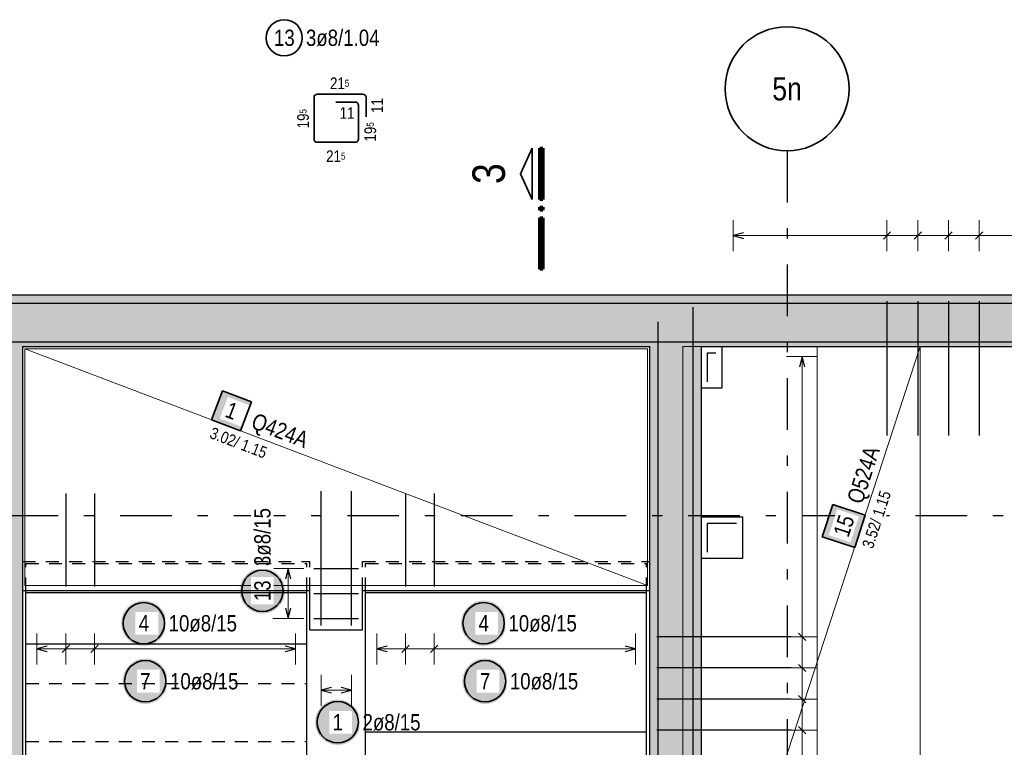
# Model space of a CAD drawing. Header units: millimetres. Extents: x -434 to 93, y -20 to 74.
# Tile 16 of 26: x 15.75 to 25.28, y 31.51 to 38.55. Entities that reach past the tile are written whole.
import ezdxf
from ezdxf.enums import TextEntityAlignment as Align

# ---------------------------------------------------------------- set-up
doc = ezdxf.new("R2010")
doc.units = ezdxf.units.MM
doc.linetypes.add('DASHDOTX2', pattern=[2, 1, -0.5, 0, -0.5])
doc.linetypes.add('HIDDEN', pattern=[0.375, 0.25, -0.125])
doc.layers.add('Achsen', color=7, linetype='Continuous', lineweight=20)
doc.styles.add('Arial Narrow', font='ARIALN.TTF')

msp = doc.modelspace()

# ---------------------------------------------------------------- hatches: boundary and pattern name
at = {"lineweight": 13, "true_color": 0xd7ffd7}
for points in [[(41.829127, 35.386803), (12.599127, 35.386803), (12.599127, 35.886803), (41.829129, 35.886803)], [(15.779942, 35.386803), (15.779942, 24.047382), (15.279942, 24.047382), (15.279942, 35.386803)], [(22.349942, 35.386803), (22.349942, 21.732121), (21.849942, 21.732121), (21.849942, 35.386803)]]:
    msp.add_hatch(color=254, dxfattribs=at).paths.add_polyline_path(points)
at = {"lineweight": 35, "true_color": 0xffffff}
for points in [[(23.623499, 33.859795), (23.520947, 33.546135), (23.834608, 33.443583), (23.937159, 33.757244)], [(17.186046, 32.14868), (17.185912, 32.156358), (17.18551, 32.164026), (17.184841, 32.171676), (17.183905, 32.179298), (17.182704, 32.186882), (17.181238, 32.19442), (17.179511, 32.201903), (17.177523, 32.20932), (17.175278, 32.216663), (17.172778, 32.223924), (17.170026, 32.231093), (17.167026, 32.238162), (17.163781, 32.245121), (17.160294, 32.251963), (17.156571, 32.25868), (17.152616, 32.265262), (17.148434, 32.271702), (17.14403, 32.277992), (17.139408, 32.284125), (17.134576, 32.290093), (17.129538, 32.295888), (17.124301, 32.301505), (17.118871, 32.306934), (17.113255, 32.312172), (17.107459, 32.31721), (17.101491, 32.322042), (17.095359, 32.326663), (17.089068, 32.331068), (17.082628, 32.33525), (17.076046, 32.339205), (17.06933, 32.342928), (17.062487, 32.346414), (17.055528, 32.34966), (17.048459, 32.35266), (17.04129, 32.355412), (17.03403, 32.357912), (17.026686, 32.360157), (17.019269, 32.362145), (17.011786, 32.363872), (17.004248, 32.365337), (16.996664, 32.366539), (16.989042, 32.367475), (16.981392, 32.368144), (16.973724, 32.368546), (16.966046, 32.36868), (16.958368, 32.368546), (16.950699, 32.368144), (16.94305, 32.367475), (16.935428, 32.366539), (16.927843, 32.365337), (16.920305, 32.363872), (16.912823, 32.362145), (16.905406, 32.360157), (16.898062, 32.357912), (16.890801, 32.355412), (16.883632, 32.35266), (16.876564, 32.34966), (16.869604, 32.346414), (16.862762, 32.342928), (16.856046, 32.339205), (16.849464, 32.33525), (16.843023, 32.331068), (16.836733, 32.326663), (16.8306, 32.322042), (16.824633, 32.31721), (16.818837, 32.312172), (16.813221, 32.306934), (16.807791, 32.301505), (16.802554, 32.295888), (16.797516, 32.290093), (16.792683, 32.284125), (16.788062, 32.277992), (16.783658, 32.271702), (16.779475, 32.265262), (16.77552, 32.25868), (16.771797, 32.251963), (16.768311, 32.245121), (16.765066, 32.238162), (16.762065, 32.231093), (16.759313, 32.223924), (16.756813, 32.216663), (16.754568, 32.20932), (16.752581, 32.201903), (16.750853, 32.19442), (16.749388, 32.186882), (16.748187, 32.179298), (16.747251, 32.171676), (16.746582, 32.164026), (16.74618, 32.156358), (16.746046, 32.14868), (16.74618, 32.141002), (16.746582, 32.133333), (16.747251, 32.125683), (16.748187, 32.118062), (16.749388, 32.110477), (16.750853, 32.102939), (16.752581, 32.095457), (16.754568, 32.08804), (16.756813, 32.080696), (16.759313, 32.073435), (16.762065, 32.066266), (16.765066, 32.059198), (16.768311, 32.052238), (16.771797, 32.045396), (16.77552, 32.03868), (16.779475, 32.032097), (16.783658, 32.025657), (16.788062, 32.019367), (16.792683, 32.013234), (16.797516, 32.007266), (16.802554, 32.001471), (16.807791, 31.995855), (16.813221, 31.990425), (16.818837, 31.985188), (16.824633, 31.98015), (16.8306, 31.975317), (16.836733, 31.970696), (16.843023, 31.966291), (16.849464, 31.962109), (16.856046, 31.958154), (16.862762, 31.954431), (16.869604, 31.950945), (16.876564, 31.9477), (16.883632, 31.944699), (16.890801, 31.941947), (16.898062, 31.939447), (16.905406, 31.937202), (16.912823, 31.935215), (16.920305, 31.933487), (16.927843, 31.932022), (16.935428, 31.930821), (16.94305, 31.929885), (16.950699, 31.929216), (16.958368, 31.928814), (16.966046, 31.92868), (16.973724, 31.928814), (16.981392, 31.929216), (16.989042, 31.929885), (16.996664, 31.930821), (17.004248, 31.932022), (17.011786, 31.933487), (17.019269, 31.935215), (17.026686, 31.937202), (17.03403, 31.939447), (17.04129, 31.941947), (17.048459, 31.944699), (17.055528, 31.9477), (17.062487, 31.950945), (17.06933, 31.954431), (17.076046, 31.958154), (17.082628, 31.962109), (17.089068, 31.966291), (17.095359, 31.970696), (17.101491, 31.975317), (17.107459, 31.98015), (17.113255, 31.985188), (17.118871, 31.990425), (17.124301, 31.995855), (17.129538, 32.001471), (17.134576, 32.007266), (17.139408, 32.013234), (17.14403, 32.019367), (17.148434, 32.025657), (17.152616, 32.032097), (17.156571, 32.03868), (17.160294, 32.045396), (17.163781, 32.052238), (17.167026, 32.059198), (17.170026, 32.066266), (17.172778, 32.073435), (17.175278, 32.080696), (17.177523, 32.08804), (17.179511, 32.095457), (17.181238, 32.102939), (17.182704, 32.110477), (17.183905, 32.118062), (17.184841, 32.125683), (17.18551, 32.133333)]]:
    msp.add_hatch(color=7, dxfattribs=at).paths.add_polyline_path(points)
at = {"lineweight": 0, "true_color": 0xffffff}
msp.add_hatch(color=7, dxfattribs=at).paths.add_polyline_path([(20.475945, 32.14868), (20.475811, 32.156358), (20.475409, 32.164026), (20.474739, 32.171676), (20.473804, 32.179298), (20.472602, 32.186882), (20.471137, 32.19442), (20.46941, 32.201903), (20.467422, 32.20932), (20.465177, 32.216663), (20.462677, 32.223924), (20.459925, 32.231093), (20.456925, 32.238162), (20.453679, 32.245121), (20.450193, 32.251963), (20.44647, 32.25868), (20.442515, 32.265262), (20.438333, 32.271702), (20.433928, 32.277992), (20.429307, 32.284125), (20.424474, 32.290093), (20.419436, 32.295888), (20.414199, 32.301505), (20.408769, 32.306934), (20.403153, 32.312172), (20.397358, 32.31721), (20.39139, 32.322042), (20.385257, 32.326663), (20.378967, 32.331068), (20.372527, 32.33525), (20.365945, 32.339205), (20.359228, 32.342928), (20.352386, 32.346414), (20.345427, 32.34966), (20.338358, 32.35266), (20.331189, 32.355412), (20.323928, 32.357912), (20.316585, 32.360157), (20.309167, 32.362145), (20.301685, 32.363872), (20.294147, 32.365337), (20.286563, 32.366539), (20.278941, 32.367475), (20.271291, 32.368144), (20.263623, 32.368546), (20.255945, 32.36868), (20.248267, 32.368546), (20.240598, 32.368144), (20.232948, 32.367475), (20.225327, 32.366539), (20.217742, 32.365337), (20.210204, 32.363872), (20.202722, 32.362145), (20.195304, 32.360157), (20.187961, 32.357912), (20.1807, 32.355412), (20.173531, 32.35266), (20.166463, 32.34966), (20.159503, 32.346414), (20.152661, 32.342928), (20.145945, 32.339205), (20.139362, 32.33525), (20.132922, 32.331068), (20.126632, 32.326663), (20.120499, 32.322042), (20.114531, 32.31721), (20.108736, 32.312172), (20.10312, 32.306934), (20.09769, 32.301505), (20.092453, 32.295888), (20.087415, 32.290093), (20.082582, 32.284125), (20.077961, 32.277992), (20.073556, 32.271702), (20.069374, 32.265262), (20.065419, 32.25868), (20.061696, 32.251963), (20.05821, 32.245121), (20.054965, 32.238162), (20.051964, 32.231093), (20.049212, 32.223924), (20.046712, 32.216663), (20.044467, 32.20932), (20.04248, 32.201903), (20.040752, 32.19442), (20.039287, 32.186882), (20.038086, 32.179298), (20.03715, 32.171676), (20.036481, 32.164026), (20.036079, 32.156358), (20.035945, 32.14868), (20.036079, 32.141002), (20.036481, 32.133333), (20.03715, 32.125683), (20.038086, 32.118062), (20.039287, 32.110477), (20.040752, 32.102939), (20.04248, 32.095457), (20.044467, 32.08804), (20.046712, 32.080696), (20.049212, 32.073435), (20.051964, 32.066266), (20.054965, 32.059198), (20.05821, 32.052238), (20.061696, 32.045396), (20.065419, 32.03868), (20.069374, 32.032097), (20.073556, 32.025657), (20.077961, 32.019367), (20.082582, 32.013234), (20.087415, 32.007266), (20.092453, 32.001471), (20.09769, 31.995855), (20.10312, 31.990425), (20.108736, 31.985188), (20.114531, 31.98015), (20.120499, 31.975317), (20.126632, 31.970696), (20.132922, 31.966291), (20.139362, 31.962109), (20.145945, 31.958154), (20.152661, 31.954431), (20.159503, 31.950945), (20.166463, 31.9477), (20.173531, 31.944699), (20.1807, 31.941947), (20.187961, 31.939447), (20.195304, 31.937202), (20.202722, 31.935215), (20.210204, 31.933487), (20.217742, 31.932022), (20.225327, 31.930821), (20.232948, 31.929885), (20.240598, 31.929216), (20.248267, 31.928814), (20.255945, 31.92868), (20.263623, 31.928814), (20.271291, 31.929216), (20.278941, 31.929885), (20.286563, 31.930821), (20.294147, 31.932022), (20.301685, 31.933487), (20.309167, 31.935215), (20.316585, 31.937202), (20.323928, 31.939447), (20.331189, 31.941947), (20.338358, 31.944699), (20.345427, 31.9477), (20.352386, 31.950945), (20.359228, 31.954431), (20.365945, 31.958154), (20.372527, 31.962109), (20.378967, 31.966291), (20.385257, 31.970696), (20.39139, 31.975317), (20.397358, 31.98015), (20.403153, 31.985188), (20.408769, 31.990425), (20.414199, 31.995855), (20.419436, 32.001471), (20.424474, 32.007266), (20.429307, 32.013234), (20.433928, 32.019367), (20.438333, 32.025657), (20.442515, 32.032097), (20.44647, 32.03868), (20.450193, 32.045396), (20.453679, 32.052238), (20.456925, 32.059198), (20.459925, 32.066266), (20.462677, 32.073435), (20.465177, 32.080696), (20.467422, 32.08804), (20.46941, 32.095457), (20.471137, 32.102939), (20.472602, 32.110477), (20.473804, 32.118062), (20.474739, 32.125683), (20.475409, 32.133333)])
at = {"lineweight": 25, "true_color": 0xffffff}
msp.add_hatch(color=7, dxfattribs=at).paths.add_polyline_path([(19.049693, 31.751663), (19.049559, 31.759341), (19.049157, 31.76701), (19.048487, 31.77466), (19.047552, 31.782281), (19.04635, 31.789866), (19.044885, 31.797404), (19.043158, 31.804886), (19.04117, 31.812304), (19.038925, 31.819647), (19.036425, 31.826908), (19.033673, 31.834077), (19.030673, 31.841145), (19.027427, 31.848105), (19.023941, 31.854947), (19.020218, 31.861663), (19.016263, 31.868246), (19.012081, 31.874686), (19.007676, 31.880976), (19.003055, 31.887109), (18.998222, 31.893077), (18.993184, 31.898872), (18.987947, 31.904488), (18.982517, 31.909918), (18.976901, 31.915155), (18.971106, 31.920193), (18.965138, 31.925026), (18.959005, 31.929647), (18.952715, 31.934052), (18.946275, 31.938234), (18.939693, 31.942189), (18.932976, 31.945912), (18.926134, 31.949398), (18.919175, 31.952643), (18.912106, 31.955644), (18.904937, 31.958396), (18.897676, 31.960896), (18.890333, 31.963141), (18.882915, 31.965128), (18.875433, 31.966856), (18.867895, 31.968321), (18.860311, 31.969522), (18.852689, 31.970458), (18.845039, 31.971127), (18.837371, 31.971529), (18.829693, 31.971663), (18.822015, 31.971529), (18.814346, 31.971127), (18.806696, 31.970458), (18.799075, 31.969522), (18.79149, 31.968321), (18.783952, 31.966856), (18.77647, 31.965128), (18.769052, 31.963141), (18.761709, 31.960896), (18.754448, 31.958396), (18.747279, 31.955644), (18.740211, 31.952643), (18.733251, 31.949398), (18.726409, 31.945912), (18.719693, 31.942189), (18.71311, 31.938234), (18.70667, 31.934052), (18.70038, 31.929647), (18.694247, 31.925026), (18.688279, 31.920193), (18.682484, 31.915155), (18.676868, 31.909918), (18.671438, 31.904488), (18.666201, 31.898872), (18.661163, 31.893077), (18.65633, 31.887109), (18.651709, 31.880976), (18.647304, 31.874686), (18.643122, 31.868246), (18.639167, 31.861663), (18.635444, 31.854947), (18.631958, 31.848105), (18.628713, 31.841145), (18.625712, 31.834077), (18.62296, 31.826908), (18.62046, 31.819647), (18.618215, 31.812304), (18.616228, 31.804886), (18.6145, 31.797404), (18.613035, 31.789866), (18.611834, 31.782281), (18.610898, 31.77466), (18.610229, 31.76701), (18.609827, 31.759341), (18.609693, 31.751663), (18.609827, 31.743985), (18.610229, 31.736317), (18.610898, 31.728667), (18.611834, 31.721045), (18.613035, 31.713461), (18.6145, 31.705923), (18.616228, 31.698441), (18.618215, 31.691023), (18.62046, 31.68368), (18.62296, 31.676419), (18.625712, 31.66925), (18.628713, 31.662181), (18.631958, 31.655222), (18.635444, 31.64838), (18.639167, 31.641663), (18.643122, 31.635081), (18.647304, 31.628641), (18.651709, 31.622351), (18.65633, 31.616218), (18.661163, 31.61025), (18.666201, 31.604455), (18.671438, 31.598839), (18.676868, 31.593409), (18.682484, 31.588171), (18.688279, 31.583134), (18.694247, 31.578301), (18.70038, 31.57368), (18.70667, 31.569275), (18.71311, 31.565093), (18.719693, 31.561138), (18.726409, 31.557415), (18.733251, 31.553929), (18.740211, 31.550683), (18.747279, 31.547683), (18.754448, 31.544931), (18.761709, 31.542431), (18.769052, 31.540186), (18.77647, 31.538198), (18.783952, 31.536471), (18.79149, 31.535006), (18.799075, 31.533804), (18.806696, 31.532869), (18.814346, 31.532199), (18.822015, 31.531797), (18.829693, 31.531663), (18.837371, 31.531797), (18.845039, 31.532199), (18.852689, 31.532869), (18.860311, 31.533804), (18.867895, 31.535006), (18.875433, 31.536471), (18.882915, 31.538198), (18.890333, 31.540186), (18.897676, 31.542431), (18.904937, 31.544931), (18.912106, 31.547683), (18.919175, 31.550683), (18.926134, 31.553929), (18.932976, 31.557415), (18.939693, 31.561138), (18.946275, 31.565093), (18.952715, 31.569275), (18.959005, 31.57368), (18.965138, 31.578301), (18.971106, 31.583134), (18.976901, 31.588171), (18.982517, 31.593409), (18.987947, 31.598839), (18.993184, 31.604455), (18.998222, 31.61025), (19.003055, 31.616218), (19.007676, 31.622351), (19.012081, 31.628641), (19.016263, 31.635081), (19.020218, 31.641663), (19.023941, 31.64838), (19.027427, 31.655222), (19.030673, 31.662181), (19.033673, 31.66925), (19.036425, 31.676419), (19.038925, 31.68368), (19.04117, 31.691023), (19.043158, 31.698441), (19.044885, 31.705923), (19.04635, 31.713461), (19.047552, 31.721045), (19.048487, 31.728667), (19.049157, 31.736317)])
at = {"layer": 'Achsen', "lineweight": 18, "true_color": 0xffffff}
msp.add_hatch(color=7, dxfattribs=at).paths.add_polyline_path([(17.995811, 34.853678), (17.715357, 34.960195), (17.608841, 34.679741), (17.889294, 34.573225)])
at = {"layer": 'Achsen', "lineweight": 25, "true_color": 0xffffff}
for points in [[(17.172308, 32.709625), (17.172174, 32.717303), (17.171772, 32.724972), (17.171103, 32.732621), (17.170167, 32.740243), (17.168966, 32.747828), (17.167501, 32.755366), (17.165773, 32.762848), (17.163786, 32.770265), (17.16154, 32.777609), (17.15904, 32.78487), (17.156288, 32.792039), (17.153288, 32.799107), (17.150043, 32.806067), (17.146557, 32.812909), (17.142834, 32.819625), (17.138879, 32.826207), (17.134696, 32.832648), (17.130292, 32.838938), (17.12567, 32.845071), (17.120838, 32.851038), (17.1158, 32.856834), (17.110563, 32.86245), (17.105133, 32.86788), (17.099517, 32.873117), (17.093721, 32.878155), (17.087754, 32.882988), (17.081621, 32.887609), (17.07533, 32.892013), (17.06889, 32.896196), (17.062308, 32.900151), (17.055592, 32.903874), (17.04875, 32.90736), (17.04179, 32.910605), (17.034721, 32.913606), (17.027552, 32.916358), (17.020292, 32.918858), (17.012948, 32.921103), (17.005531, 32.92309), (16.998049, 32.924818), (16.990511, 32.926283), (16.982926, 32.927484), (16.975304, 32.92842), (16.967654, 32.929089), (16.959986, 32.929491), (16.952308, 32.929625), (16.94463, 32.929491), (16.936962, 32.929089), (16.929312, 32.92842), (16.92169, 32.927484), (16.914105, 32.926283), (16.906567, 32.924818), (16.899085, 32.92309), (16.891668, 32.921103), (16.884324, 32.918858), (16.877064, 32.916358), (16.869895, 32.913606), (16.862826, 32.910605), (16.855866, 32.90736), (16.849024, 32.903874), (16.842308, 32.900151), (16.835726, 32.896196), (16.829286, 32.892013), (16.822995, 32.887609), (16.816863, 32.882988), (16.810895, 32.878155), (16.805099, 32.873117), (16.799483, 32.86788), (16.794053, 32.86245), (16.788816, 32.856834), (16.783778, 32.851038), (16.778946, 32.845071), (16.774324, 32.838938), (16.76992, 32.832648), (16.765737, 32.826207), (16.761782, 32.819625), (16.75806, 32.812909), (16.754573, 32.806067), (16.751328, 32.799107), (16.748328, 32.792039), (16.745576, 32.78487), (16.743076, 32.777609), (16.74083, 32.770265), (16.738843, 32.762848), (16.737116, 32.755366), (16.73565, 32.747828), (16.734449, 32.740243), (16.733513, 32.732621), (16.732844, 32.724972), (16.732442, 32.717303), (16.732308, 32.709625), (16.732442, 32.701947), (16.732844, 32.694279), (16.733513, 32.686629), (16.734449, 32.679007), (16.73565, 32.671423), (16.737116, 32.663885), (16.738843, 32.656402), (16.74083, 32.648985), (16.743076, 32.641641), (16.745576, 32.634381), (16.748328, 32.627212), (16.751328, 32.620143), (16.754573, 32.613183), (16.75806, 32.606341), (16.761782, 32.599625), (16.765737, 32.593043), (16.76992, 32.586603), (16.774324, 32.580312), (16.778946, 32.57418), (16.783778, 32.568212), (16.788816, 32.562416), (16.794053, 32.5568), (16.799483, 32.55137), (16.805099, 32.546133), (16.810895, 32.541095), (16.816863, 32.536263), (16.822995, 32.531641), (16.829286, 32.527237), (16.835726, 32.523055), (16.842308, 32.5191), (16.849024, 32.515377), (16.855866, 32.51189), (16.862826, 32.508645), (16.869895, 32.505645), (16.877064, 32.502893), (16.884324, 32.500393), (16.891668, 32.498148), (16.899085, 32.49616), (16.906567, 32.494433), (16.914105, 32.492967), (16.92169, 32.491766), (16.929312, 32.49083), (16.936962, 32.490161), (16.94463, 32.489759), (16.952308, 32.489625), (16.959986, 32.489759), (16.967654, 32.490161), (16.975304, 32.49083), (16.982926, 32.491766), (16.990511, 32.492967), (16.998049, 32.494433), (17.005531, 32.49616), (17.012948, 32.498148), (17.020292, 32.500393), (17.027552, 32.502893), (17.034721, 32.505645), (17.04179, 32.508645), (17.04875, 32.51189), (17.055592, 32.515377), (17.062308, 32.5191), (17.06889, 32.523055), (17.07533, 32.527237), (17.081621, 32.531641), (17.087754, 32.536263), (17.093721, 32.541095), (17.099517, 32.546133), (17.105133, 32.55137), (17.110563, 32.5568), (17.1158, 32.562416), (17.120838, 32.568212), (17.12567, 32.57418), (17.130292, 32.580312), (17.134696, 32.586603), (17.138879, 32.593043), (17.142834, 32.599625), (17.146557, 32.606341), (17.150043, 32.613183), (17.153288, 32.620143), (17.156288, 32.627212), (17.15904, 32.634381), (17.16154, 32.641641), (17.163786, 32.648985), (17.165773, 32.656402), (17.167501, 32.663885), (17.168966, 32.671423), (17.170167, 32.679007), (17.171103, 32.686629), (17.171772, 32.694279)], [(20.462207, 32.709625), (20.462073, 32.717303), (20.461671, 32.724972), (20.461002, 32.732621), (20.460066, 32.740243), (20.458865, 32.747828), (20.457399, 32.755366), (20.455672, 32.762848), (20.453684, 32.770265), (20.451439, 32.777609), (20.448939, 32.78487), (20.446187, 32.792039), (20.443187, 32.799107), (20.439942, 32.806067), (20.436455, 32.812909), (20.432732, 32.819625), (20.428777, 32.826207), (20.424595, 32.832648), (20.420191, 32.838938), (20.415569, 32.845071), (20.410737, 32.851038), (20.405699, 32.856834), (20.400462, 32.86245), (20.395032, 32.86788), (20.389416, 32.873117), (20.38362, 32.878155), (20.377652, 32.882988), (20.37152, 32.887609), (20.365229, 32.892013), (20.358789, 32.896196), (20.352207, 32.900151), (20.345491, 32.903874), (20.338648, 32.90736), (20.331689, 32.910605), (20.32462, 32.913606), (20.317451, 32.916358), (20.310191, 32.918858), (20.302847, 32.921103), (20.29543, 32.92309), (20.287947, 32.924818), (20.280409, 32.926283), (20.272825, 32.927484), (20.265203, 32.92842), (20.257553, 32.929089), (20.249885, 32.929491), (20.242207, 32.929625), (20.234529, 32.929491), (20.22686, 32.929089), (20.219211, 32.92842), (20.211589, 32.927484), (20.204004, 32.926283), (20.196466, 32.924818), (20.188984, 32.92309), (20.181567, 32.921103), (20.174223, 32.918858), (20.166962, 32.916358), (20.159793, 32.913606), (20.152725, 32.910605), (20.145765, 32.90736), (20.138923, 32.903874), (20.132207, 32.900151), (20.125625, 32.896196), (20.119184, 32.892013), (20.112894, 32.887609), (20.106761, 32.882988), (20.100794, 32.878155), (20.094998, 32.873117), (20.089382, 32.86788), (20.083952, 32.86245), (20.078715, 32.856834), (20.073677, 32.851038), (20.068844, 32.845071), (20.064223, 32.838938), (20.059819, 32.832648), (20.055636, 32.826207), (20.051681, 32.819625), (20.047958, 32.812909), (20.044472, 32.806067), (20.041227, 32.799107), (20.038226, 32.792039), (20.035474, 32.78487), (20.032974, 32.777609), (20.030729, 32.770265), (20.028742, 32.762848), (20.027014, 32.755366), (20.025549, 32.747828), (20.024348, 32.740243), (20.023412, 32.732621), (20.022743, 32.724972), (20.022341, 32.717303), (20.022207, 32.709625), (20.022341, 32.701947), (20.022743, 32.694279), (20.023412, 32.686629), (20.024348, 32.679007), (20.025549, 32.671423), (20.027014, 32.663885), (20.028742, 32.656402), (20.030729, 32.648985), (20.032974, 32.641641), (20.035474, 32.634381), (20.038226, 32.627212), (20.041227, 32.620143), (20.044472, 32.613183), (20.047958, 32.606341), (20.051681, 32.599625), (20.055636, 32.593043), (20.059819, 32.586603), (20.064223, 32.580312), (20.068844, 32.57418), (20.073677, 32.568212), (20.078715, 32.562416), (20.083952, 32.5568), (20.089382, 32.55137), (20.094998, 32.546133), (20.100794, 32.541095), (20.106761, 32.536263), (20.112894, 32.531641), (20.119184, 32.527237), (20.125625, 32.523055), (20.132207, 32.5191), (20.138923, 32.515377), (20.145765, 32.51189), (20.152725, 32.508645), (20.159793, 32.505645), (20.166962, 32.502893), (20.174223, 32.500393), (20.181567, 32.498148), (20.188984, 32.49616), (20.196466, 32.494433), (20.204004, 32.492967), (20.211589, 32.491766), (20.219211, 32.49083), (20.22686, 32.490161), (20.234529, 32.489759), (20.242207, 32.489625), (20.249885, 32.489759), (20.257553, 32.490161), (20.265203, 32.49083), (20.272825, 32.491766), (20.280409, 32.492967), (20.287947, 32.494433), (20.29543, 32.49616), (20.302847, 32.498148), (20.310191, 32.500393), (20.317451, 32.502893), (20.32462, 32.505645), (20.331689, 32.508645), (20.338648, 32.51189), (20.345491, 32.515377), (20.352207, 32.5191), (20.358789, 32.523055), (20.365229, 32.527237), (20.37152, 32.531641), (20.377652, 32.536263), (20.38362, 32.541095), (20.389416, 32.546133), (20.395032, 32.55137), (20.400462, 32.5568), (20.405699, 32.562416), (20.410737, 32.568212), (20.415569, 32.57418), (20.420191, 32.580312), (20.424595, 32.586603), (20.428777, 32.593043), (20.432732, 32.599625), (20.436455, 32.606341), (20.439942, 32.613183), (20.443187, 32.620143), (20.446187, 32.627212), (20.448939, 32.634381), (20.451439, 32.641641), (20.453684, 32.648985), (20.455672, 32.656402), (20.457399, 32.663885), (20.458865, 32.671423), (20.460066, 32.679007), (20.461002, 32.686629), (20.461671, 32.694279)]]:
    msp.add_hatch(color=7, dxfattribs=at).paths.add_polyline_path(points)

# ---------------------------------------------------------------- linework, layer by layer
at = {"color": 2, "linetype": 'Continuous', "lineweight": 35, "ltscale": 0.5}
for p, q in [((18.599841, 37.396308), (18.599841, 37.797308)), ((18.631841, 37.829308), (19.072841, 37.829308)), ((18.809841, 37.754308), (18.997841, 37.754308)), ((19.104841, 37.797308), (19.104841, 37.609308)), ((19.029841, 37.722308), (19.029841, 37.396308)), ((18.997841, 37.364308), (18.631841, 37.364308)), ((23.623499, 33.859795), (23.520947, 33.546135)), ((23.937159, 33.757244), (23.623499, 33.859795)), ((23.834608, 33.443583), (23.937159, 33.757244)), ((23.520947, 33.546135), (23.834608, 33.443583))]:
    msp.add_line(p, q, dxfattribs=at)
at = {"color": 2, "linetype": 'Continuous', "lineweight": 35}
for p, q in [((20.598299, 37.059676), (20.710799, 37.307179)), ((20.710799, 37.307179), (20.710799, 36.812178)), ((20.710799, 36.812178), (20.598299, 37.059676))]:
    msp.add_line(p, q, dxfattribs=at)
at = {"color": 1, "linetype": 'Continuous', "lineweight": 70}
for p, q in [((20.785799, 36.812178), (20.785799, 37.307179)), ((20.785799, 37.307179), (20.815794, 37.307179)), ((20.815794, 37.307179), (20.815794, 36.812178)), ((20.815794, 36.812178), (20.785799, 36.812178)), ((20.785799, 36.707179), (20.785799, 36.737178)), ((20.785799, 36.737178), (20.815794, 36.737178)), ((20.815794, 36.707179), (20.785799, 36.707179)), ((20.815794, 36.737178), (20.815794, 36.707179)), ((20.785799, 36.137177), (20.785799, 36.632178)), ((20.785799, 36.632178), (20.815794, 36.632178)), ((20.815794, 36.632178), (20.815794, 36.137177)), ((20.815794, 36.137177), (20.785799, 36.137177))]:
    msp.add_line(p, q, dxfattribs=at)
at = {"color": 5, "linetype": 'Continuous', "lineweight": 18, "ltscale": 0.5}
for p, q in [((22.657955, 36.611649), (22.657955, 36.311649)), ((24.147266, 36.311649), (24.147266, 36.611649)), ((24.445128, 36.311649), (24.445128, 36.611649)), ((24.74299, 36.311649), (24.74299, 36.611649)), ((25.040852, 36.311649), (25.040852, 36.611649)), ((41.721128, 36.461649), (22.657955, 36.461649)), ((23.475864, 35.290199), (23.175864, 35.290199)), ((23.325864, 24.140129), (23.325864, 35.290199)), ((18.5, 33.238601), (18.2, 33.238601)), ((18.35, 32.754602), (18.35, 33.238601)), ((18.2, 32.754602), (18.5, 32.754602)), ((23.175864, 32.57802), (23.475864, 32.57802)), ((23.175864, 32.276667), (23.475864, 32.276667)), ((18.667841, 32.211649), (18.667841, 31.911649)), ((18.961841, 31.911649), (18.961841, 32.211649)), ((18.667841, 32.061649), (18.961841, 32.061649)), ((23.175864, 31.975314), (23.475864, 31.975314)), ((23.175864, 31.67396), (23.475864, 31.67396))]:
    msp.add_line(p, q, dxfattribs=at)
at = {"color": 3, "linetype": 'Continuous', "lineweight": 25, "ltscale": 0.5}
for p, q in [((22.757955, 36.488443), (22.657955, 36.461649)), ((22.657955, 36.461649), (22.757955, 36.434854)), ((24.11191, 36.426293), (24.182621, 36.497004)), ((24.409772, 36.426293), (24.480483, 36.497004)), ((24.707634, 36.426293), (24.778345, 36.497004)), ((25.005497, 36.426293), (25.076207, 36.497004)), ((4.538273, 35.806803), (22.938273, 35.806803)), ((21.538273, 35.806803), (41.51992, 35.806803)), ((24.147266, 35.826602), (24.147266, 34.526602)), ((24.445128, 35.826602), (24.445128, 34.526602)), ((24.74299, 35.826602), (24.74299, 34.526602)), ((25.040852, 35.826602), (25.040852, 34.526602)), ((21.929841, 35.626602), (21.929841, 17.232325)), ((23.325864, 35.290199), (23.299069, 35.190199)), ((23.352659, 35.190199), (23.325864, 35.290199)), ((18.667841, 32.686602), (18.667841, 33.986602)), ((18.961841, 32.686602), (18.961841, 33.986602)), ((18.35, 33.238601), (18.323205, 33.138601)), ((18.376795, 33.138601), (18.35, 33.238601)), ((18.599051, 33.238601), (19.029051, 33.238601)), ((18.599051, 32.996602), (19.029051, 32.996602)), ((18.323205, 32.854602), (18.35, 32.754602)), ((18.35, 32.754602), (18.376795, 32.854602)), ((18.599051, 32.754602), (19.029051, 32.754602)), ((23.290509, 32.613375), (23.361219, 32.542665)), ((23.219942, 32.57802), (21.919942, 32.57802)), ((23.219942, 32.276667), (21.919942, 32.276667)), ((23.290509, 32.312022), (23.361219, 32.241312)), ((18.767841, 32.088443), (18.667841, 32.061649)), ((18.667841, 32.061649), (18.767841, 32.034854)), ((18.961841, 32.061649), (18.861841, 32.088443)), ((18.861841, 32.034854), (18.961841, 32.061649)), ((23.219942, 31.975314), (21.919942, 31.975314)), ((23.290509, 32.010669), (23.361219, 31.939958)), ((23.219942, 31.67396), (21.919942, 31.67396)), ((23.290509, 31.709316), (23.361219, 31.638605))]:
    msp.add_line(p, q, dxfattribs=at)
at = {"color": 3, "linetype": 'Continuous', "lineweight": 25}
for p, q in [((12.599127, 35.886803), (41.829129, 35.886803)), ((22.268893, 35.768611), (22.268893, 16.87836)), ((4.539515, 35.434323), (41.722922, 35.434323)), ((15.779841, 35.386803), (21.849841, 35.386803)), ((15.779841, 24.047382), (15.779841, 35.386803)), ((21.849841, 21.732121), (21.849841, 35.386803)), ((22.349942, 35.386803), (33.449869, 35.386803)), ((22.349942, 21.732121), (22.349942, 35.386803)), ((22.549942, 34.986803), (22.549942, 35.386803)), ((22.349942, 34.986803), (22.549942, 34.986803)), ((22.349942, 33.739096), (22.749942, 33.739096)), ((22.749942, 33.339096), (22.749942, 33.739096)), ((22.349942, 33.339096), (22.749942, 33.339096)), ((15.809942, 33.006602), (15.809942, 33.026602)), ((15.809942, 32.510871), (15.809942, 33.006602)), ((18.529942, 33.006602), (18.529942, 33.026602)), ((18.529942, 32.510871), (18.529942, 33.006602)), ((18.559841, 32.646602), (18.559841, 33.026602)), ((19.069841, 33.026602), (21.849841, 33.026602)), ((19.069841, 32.646602), (19.069841, 33.026602)), ((19.099841, 33.006602), (19.099841, 33.026602)), ((19.099841, 33.006602), (21.819841, 33.006602)), ((21.819841, 33.006602), (21.819841, 33.026602)), ((21.819841, 31.657606), (21.819841, 33.006602)), ((18.559841, 32.646602), (19.069841, 32.646602)), ((15.809942, 32.510871), (18.529942, 32.510871)), ((15.809942, 29.468496), (15.809942, 32.510871)), ((18.529942, 29.468496), (18.529942, 32.510871)), ((21.819841, 29.155618), (21.819841, 31.657606))]:
    msp.add_line(p, q, dxfattribs=at)
at = {"color": 3, "linetype": 'HIDDEN', "lineweight": 25, "ltscale": 0.5}
for p, q in [((14.33004, 35.886602), (41.829129, 35.886602)), ((15.809942, 33.026602), (15.809942, 33.286602)), ((18.529942, 33.026602), (18.529942, 33.286602)), ((18.559841, 33.026602), (18.559841, 33.306602)), ((19.069841, 33.306602), (21.849841, 33.306602)), ((19.069841, 33.026602), (19.069841, 33.306602)), ((19.099841, 33.286602), (21.819841, 33.286602)), ((19.099841, 33.026602), (19.099841, 33.286602)), ((21.819841, 33.026602), (21.819841, 33.286602)), ((15.809942, 31.566602), (18.529942, 31.566602))]:
    msp.add_line(p, q, dxfattribs=at)
at = {"color": 7, "linetype": 'Continuous', "lineweight": 18, "ltscale": 0.5}
for p, q in [((24.469944, 35.386796), (22.169946, 35.386796)), ((22.169946, 35.386796), (22.169946, 28.352119)), ((24.469944, 35.386796), (22.169946, 28.352119)), ((23.469944, 35.386799), (23.469944, 23.3868)), ((28.069941, 35.386799), (23.469944, 35.386799)), ((23.469944, 35.386799), (23.469944, 35.386799)), ((24.469944, 28.352119), (24.469944, 35.386796))]:
    msp.add_line(p, q, dxfattribs=at)
at = {"color": 2, "linetype": 'Continuous', "lineweight": 35, "ltscale": 0.5}
for centre, radius in [((18.311733, 38.376), 0.175), ((16.966046, 32.14868), 0.2), ((20.255945, 32.14868), 0.2), ((18.829693, 31.751663), 0.2)]:
    msp.add_circle(centre, radius, dxfattribs=at)
at = {"color": 9, "linetype": 'Continuous', "lineweight": 0}
msp.add_circle((21.849841, 35.886602), 0.00222, dxfattribs=at)
at = {"color": 2, "linetype": 'Continuous', "lineweight": 35, "ltscale": 0.5}
for centre, start, end in [((18.631841, 37.797308), 90, 180), ((18.997841, 37.722308), 0, 90), ((19.072841, 37.797308), 0, 90), ((18.631841, 37.396308), 180, 270), ((18.997841, 37.396308), 270, 0)]:
    msp.add_arc(centre, 0.032, start, end, dxfattribs=at)
at = {"layer": 'Achsen', "color": 3, "linetype": 'DASHDOTX2', "lineweight": 25, "ltscale": 0.5}
for p, q in [((23.17992, 37.282085), (23.17992, 15.490794)), ((3.522629, 33.752322), (42.513124, 33.752322))]:
    msp.add_line(p, q, dxfattribs=at)
at = {"layer": 'Achsen', "color": 7, "linetype": 'Continuous', "lineweight": 18, "ltscale": 0.5}
for p, q in [((21.829839, 35.366801), (15.799841, 35.366801)), ((15.799841, 35.366801), (15.799841, 33.076602)), ((21.829839, 33.076602), (15.799841, 35.366801)), ((21.829839, 33.076602), (21.829839, 35.366801)), ((15.799841, 33.076602), (21.829839, 33.076602)), ((15.799841, 33.076602), (15.799841, 33.076602))]:
    msp.add_line(p, q, dxfattribs=at)
at = {"layer": 'Achsen', "color": 3, "linetype": 'Continuous', "lineweight": 25}
for p, q in [((22.409942, 35.326803), (22.489942, 35.326803)), ((22.409942, 35.046803), (22.409942, 35.326803)), ((22.409942, 33.679096), (22.689942, 33.679096)), ((22.409942, 33.399096), (22.409942, 33.679096))]:
    msp.add_line(p, q, dxfattribs=at)
at = {"layer": 'Achsen', "color": 2, "linetype": 'Continuous', "lineweight": 35, "ltscale": 0.5}
for p, q in [((17.715357, 34.960195), (17.608841, 34.679741)), ((17.995811, 34.853678), (17.715357, 34.960195)), ((17.889294, 34.573225), (17.995811, 34.853678)), ((17.608841, 34.679741), (17.889294, 34.573225))]:
    msp.add_line(p, q, dxfattribs=at)
at = {"layer": 'Achsen', "color": 3, "linetype": 'Continuous', "lineweight": 25, "ltscale": 0.5}
for p, q in [((16.196166, 33.966602), (16.196166, 33.066602)), ((16.474388, 33.966602), (16.474388, 33.066602)), ((19.486065, 33.966602), (19.486065, 33.066602)), ((19.764287, 33.966602), (19.764287, 33.066602)), ((16.017944, 32.488443), (15.917944, 32.461649)), ((15.917944, 32.461649), (16.017944, 32.434854)), ((16.160811, 32.426293), (16.231522, 32.497004)), ((16.439033, 32.426293), (16.509744, 32.497004)), ((18.421942, 32.461649), (18.321942, 32.488443)), ((18.321942, 32.434854), (18.421942, 32.461649)), ((19.307843, 32.488443), (19.207843, 32.461649)), ((19.207843, 32.461649), (19.307843, 32.434854)), ((19.45071, 32.426293), (19.52142, 32.497004)), ((19.728932, 32.426293), (19.799642, 32.497004)), ((21.711841, 32.461649), (21.611841, 32.488443)), ((21.611841, 32.434854), (21.711841, 32.461649))]:
    msp.add_line(p, q, dxfattribs=at)
at = {"layer": 'Achsen', "color": 5, "linetype": 'Continuous', "lineweight": 18, "ltscale": 0.5}
for p, q in [((15.917944, 32.611649), (15.917944, 32.311649)), ((16.196166, 32.311649), (16.196166, 32.611649)), ((16.474388, 32.311649), (16.474388, 32.611649)), ((18.421942, 32.311649), (18.421942, 32.611649)), ((19.207843, 32.611649), (19.207843, 32.311649)), ((19.486065, 32.311649), (19.486065, 32.611649)), ((19.764287, 32.311649), (19.764287, 32.611649)), ((21.711841, 32.311649), (21.711841, 32.611649)), ((18.421942, 32.461649), (15.917944, 32.461649)), ((21.711841, 32.461649), (19.207843, 32.461649))]:
    msp.add_line(p, q, dxfattribs=at)
at = {"layer": 'Achsen', "color": 2, "linetype": 'Continuous', "lineweight": 35}
msp.add_circle((23.17992, 37.882085), 0.6, dxfattribs=at)
at = {"layer": 'Achsen', "color": 9, "linetype": 'Continuous', "lineweight": 0}
for centre in [(15.779942, 35.386803), (21.849942, 35.386803)]:
    msp.add_circle(centre, 0.00222, dxfattribs=at)
at = {"layer": 'Achsen', "color": 2, "linetype": 'Continuous', "lineweight": 35, "ltscale": 0.5}
for centre in [(16.952308, 32.709625), (20.242207, 32.709625)]:
    msp.add_circle(centre, 0.2, dxfattribs=at)

# ---------------------------------------------------------------- texts
at = {"color": 2, "lineweight": 35, "char_height": 0.1575, "attachment_point": 1, "line_spacing_factor": 0.9, "style": 'Arial Narrow'}
for s, insert in [('13', (18.212508, 38.45475)), ('3ø8/1.04', (18.521733, 38.45475))]:
    msp.add_mtext(s, dxfattribs=dict(at, insert=insert))
at = {"color": 3, "lineweight": 25, "char_height": 0.1125, "attachment_point": 1, "rotation": 90, "line_spacing_factor": 0.9, "style": 'Arial Narrow'}
for s, insert in [('19{\\A1;\\H.6x;\\S5;}', (18.437341, 37.499355)), ('19{\\A1;\\H.6x;\\S5;}', (19.088294, 37.371841)), ('11', (19.154841, 37.648433))]:
    msp.add_mtext(s, dxfattribs=dict(at, insert=insert))
at = {"color": 3, "lineweight": 25, "char_height": 0.1125, "attachment_point": 1, "line_spacing_factor": 0.9, "style": 'Arial Narrow'}
for s, insert in [('21{\\A1;\\H.6x;\\S5;}', (18.754888, 37.991808)), ('11', (18.848966, 37.704308)), ('21{\\A1;\\H.6x;\\S5;}', (18.717388, 37.286183))]:
    msp.add_mtext(s, dxfattribs=dict(at, insert=insert))
at = {"layer": 'Achsen', "color": 4, "lineweight": 50, "style": 'Arial Narrow'}
msp.add_text('5n', height=0.225, dxfattribs=at).set_placement((23.17992, 37.882085), align=Align.MIDDLE_CENTER)
at = {"layer": 'Achsen', "color": 1, "lineweight": 70, "style": 'Arial Narrow'}
msp.add_text('3', height=0.315, rotation=90, dxfattribs=at).set_placement((20.448009, 36.960672))

# ---------------------------------------------------------------- next in the draw order: texts
at = {"color": 2, "lineweight": 35, "char_height": 0.1575, "attachment_point": 1, "rotation": 71.8947656, "line_spacing_factor": 0.9, "style": 'Arial Narrow', "bg_fill": 3, "box_fill_scale": 1.2, "bg_fill_color": 256, "bg_fill_true_color": 13158600, "bg_fill_transparency": 0}
for s, insert in [('Q524A', (23.756066, 33.90325)), ('15', (23.623367, 33.58185))]:
    msp.add_mtext(s, dxfattribs=dict(at, insert=insert))
at = {"color": 2, "lineweight": 35, "char_height": 0.1575, "attachment_point": 1, "line_spacing_factor": 0.9, "style": 'Arial Narrow', "bg_fill": 3, "box_fill_scale": 1.2, "bg_fill_color": 256, "bg_fill_true_color": 13158600, "bg_fill_transparency": 0}
for s, insert in [('7', (16.916433, 32.22743)), ('10ø8/15', (17.206046, 32.22743)), ('7', (20.206332, 32.22743)), ('10ø8/15', (20.495945, 32.22743)), ('2ø8/15', (19.069693, 31.830413)), ('1', (18.78008, 31.830413))]:
    msp.add_mtext(s, dxfattribs=dict(at, insert=insert))
at = {"layer": 'Achsen', "color": 2, "lineweight": 35, "char_height": 0.1575, "attachment_point": 1, "rotation": 339.2031743, "line_spacing_factor": 0.9, "style": 'Arial Narrow', "bg_fill": 3, "box_fill_scale": 1.2, "bg_fill_color": 256, "bg_fill_true_color": 13158600, "bg_fill_transparency": 0}
for s, insert in [('1', (17.783906, 34.857944)), ('Q424A', (18.036632, 34.749924))]:
    msp.add_mtext(s, dxfattribs=dict(at, insert=insert))
at = {"layer": 'Achsen', "color": 2, "lineweight": 35, "char_height": 0.1575, "attachment_point": 1, "line_spacing_factor": 0.9, "style": 'Arial Narrow', "bg_fill": 3, "box_fill_scale": 1.2, "bg_fill_color": 256, "bg_fill_true_color": 13158600, "bg_fill_transparency": 0}
for s, insert in [('10ø8/15', (17.192308, 32.788375)), ('10ø8/15', (20.482207, 32.788375)), ('4', (16.902696, 32.788375)), ('4', (20.192594, 32.788375))]:
    msp.add_mtext(s, dxfattribs=dict(at, insert=insert))

# ---------------------------------------------------------------- next in the draw order: hatches: boundary and pattern name
at = {"lineweight": 25, "true_color": 0xffffff}
msp.add_hatch(color=7, dxfattribs=at).paths.add_polyline_path([(18.32, 33.023227), (18.319866, 33.030905), (18.319464, 33.038573), (18.318795, 33.046223), (18.317859, 33.053845), (18.316658, 33.06143), (18.315192, 33.068967), (18.313465, 33.07645), (18.311478, 33.083867), (18.309232, 33.091211), (18.306732, 33.098471), (18.30398, 33.10564), (18.30098, 33.112709), (18.297735, 33.119669), (18.294248, 33.126511), (18.290526, 33.133227), (18.286571, 33.139809), (18.282388, 33.146249), (18.277984, 33.15254), (18.273362, 33.158672), (18.26853, 33.16464), (18.263492, 33.170436), (18.258255, 33.176052), (18.252825, 33.181482), (18.247209, 33.186719), (18.241413, 33.191757), (18.235446, 33.196589), (18.229313, 33.201211), (18.223022, 33.205615), (18.216582, 33.209798), (18.21, 33.213753), (18.203284, 33.217475), (18.196442, 33.220962), (18.189482, 33.224207), (18.182413, 33.227207), (18.175244, 33.229959), (18.167984, 33.232459), (18.16064, 33.234704), (18.153223, 33.236692), (18.145741, 33.238419), (18.138203, 33.239885), (18.130618, 33.241086), (18.122996, 33.242022), (18.115346, 33.242691), (18.107678, 33.243093), (18.1, 33.243227), (18.092322, 33.243093), (18.084654, 33.242691), (18.077004, 33.242022), (18.069382, 33.241086), (18.061797, 33.239885), (18.054259, 33.238419), (18.046777, 33.236692), (18.03936, 33.234704), (18.032016, 33.232459), (18.024756, 33.229959), (18.017587, 33.227207), (18.010518, 33.224207), (18.003558, 33.220962), (17.996716, 33.217475), (17.99, 33.213753), (17.983418, 33.209798), (17.976978, 33.205615), (17.970687, 33.201211), (17.964554, 33.196589), (17.958587, 33.191757), (17.952791, 33.186719), (17.947175, 33.181482), (17.941745, 33.176052), (17.936508, 33.170436), (17.93147, 33.16464), (17.926638, 33.158672), (17.922016, 33.15254), (17.917612, 33.146249), (17.913429, 33.139809), (17.909474, 33.133227), (17.905752, 33.126511), (17.902265, 33.119669), (17.89902, 33.112709), (17.89602, 33.10564), (17.893268, 33.098471), (17.890768, 33.091211), (17.888522, 33.083867), (17.886535, 33.07645), (17.884808, 33.068967), (17.883342, 33.06143), (17.882141, 33.053845), (17.881205, 33.046223), (17.880536, 33.038573), (17.880134, 33.030905), (17.88, 33.023227), (17.880134, 33.015549), (17.880536, 33.007881), (17.881205, 33.000231), (17.882141, 32.992609), (17.883342, 32.985024), (17.884808, 32.977486), (17.886535, 32.970004), (17.888522, 32.962587), (17.890768, 32.955243), (17.893268, 32.947982), (17.89602, 32.940813), (17.89902, 32.933745), (17.902265, 32.926785), (17.905752, 32.919943), (17.909474, 32.913227), (17.913429, 32.906645), (17.917612, 32.900204), (17.922016, 32.893914), (17.926638, 32.887781), (17.93147, 32.881814), (17.936508, 32.876018), (17.941745, 32.870402), (17.947175, 32.864972), (17.952791, 32.859735), (17.958587, 32.854697), (17.964554, 32.849865), (17.970687, 32.845243), (17.976978, 32.840839), (17.983418, 32.836656), (17.99, 32.832701), (17.996716, 32.828978), (18.003558, 32.825492), (18.010518, 32.822247), (18.017587, 32.819246), (18.024756, 32.816495), (18.032016, 32.813994), (18.03936, 32.811749), (18.046777, 32.809762), (18.054259, 32.808034), (18.061797, 32.806569), (18.069382, 32.805368), (18.077004, 32.804432), (18.084654, 32.803763), (18.092322, 32.803361), (18.1, 32.803227), (18.107678, 32.803361), (18.115346, 32.803763), (18.122996, 32.804432), (18.130618, 32.805368), (18.138203, 32.806569), (18.145741, 32.808034), (18.153223, 32.809762), (18.16064, 32.811749), (18.167984, 32.813994), (18.175244, 32.816495), (18.182413, 32.819246), (18.189482, 32.822247), (18.196442, 32.825492), (18.203284, 32.828978), (18.21, 32.832701), (18.216582, 32.836656), (18.223022, 32.840839), (18.229313, 32.845243), (18.235446, 32.849865), (18.241413, 32.854697), (18.247209, 32.859735), (18.252825, 32.864972), (18.258255, 32.870402), (18.263492, 32.876018), (18.26853, 32.881814), (18.273362, 32.887781), (18.277984, 32.893914), (18.282388, 32.900204), (18.286571, 32.906645), (18.290526, 32.913227), (18.294248, 32.919943), (18.297735, 32.926785), (18.30098, 32.933745), (18.30398, 32.940813), (18.306732, 32.947982), (18.309232, 32.955243), (18.311478, 32.962587), (18.313465, 32.970004), (18.315192, 32.977486), (18.316658, 32.985024), (18.317859, 32.992609), (18.318795, 33.000231), (18.319464, 33.007881)])

# ---------------------------------------------------------------- next in the draw order: linework, layer by layer
at = {"color": 3, "linetype": 'Continuous', "lineweight": 25}
for p, q in [((19.099841, 31.657606), (19.099841, 33.006602)), ((19.099841, 31.657606), (21.819841, 31.657606)), ((19.099841, 29.155618), (19.099841, 31.657606))]:
    msp.add_line(p, q, dxfattribs=at)
at = {"color": 3, "linetype": 'HIDDEN', "lineweight": 25, "ltscale": 0.5}
msp.add_line((15.809942, 32.126602), (18.529942, 32.126602), dxfattribs=at)
at = {"color": 2, "linetype": 'Continuous', "lineweight": 35, "ltscale": 0.5}
msp.add_circle((18.1, 33.023227), 0.2, dxfattribs=at)

# ---------------------------------------------------------------- next in the draw order: texts
at = {"color": 2, "lineweight": 35, "insert": (23.891637, 33.424937), "char_height": 0.1125, "attachment_point": 1, "rotation": 71.8947656, "line_spacing_factor": 0.9, "style": 'Arial Narrow', "bg_fill": 3, "box_fill_scale": 1.2, "bg_fill_color": 256, "bg_fill_true_color": 13158600, "bg_fill_transparency": 0}
msp.add_mtext(' 3.52/ 1.15', dxfattribs=at)
at = {"layer": 'Achsen', "color": 2, "lineweight": 35, "insert": (17.587537, 34.62365), "char_height": 0.1125, "attachment_point": 1, "rotation": 339.2031743, "line_spacing_factor": 0.9, "style": 'Arial Narrow', "bg_fill": 3, "box_fill_scale": 1.2, "bg_fill_color": 256, "bg_fill_true_color": 13158600, "bg_fill_transparency": 0}
msp.add_mtext(' 3.02/ 1.15', dxfattribs=at)

# ---------------------------------------------------------------- next in the draw order: texts
at = {"color": 2, "lineweight": 35, "char_height": 0.1575, "attachment_point": 1, "rotation": 90, "line_spacing_factor": 0.9, "style": 'Arial Narrow', "bg_fill": 3, "box_fill_scale": 1.2, "bg_fill_color": 256, "bg_fill_true_color": 13158600, "bg_fill_transparency": 0}
for s, insert in [('3ø8/15', (18.02125, 33.263227)), ('13', (18.02125, 32.924002))]:
    msp.add_mtext(s, dxfattribs=dict(at, insert=insert))

# ---------------------------------------------------------------- next in the draw order: linework, layer by layer
at = {"color": 3, "linetype": 'HIDDEN', "lineweight": 25, "ltscale": 0.5}
for p, q in [((15.779841, 33.306602), (18.559841, 33.306602)), ((15.809942, 33.286602), (18.529942, 33.286602))]:
    msp.add_line(p, q, dxfattribs=at)
at = {"color": 3, "linetype": 'Continuous', "lineweight": 25}
for p, q in [((15.779841, 33.026602), (18.559841, 33.026602)), ((15.809942, 33.006602), (18.529942, 33.006602))]:
    msp.add_line(p, q, dxfattribs=at)

doc.saveas('drawing.dxf')
